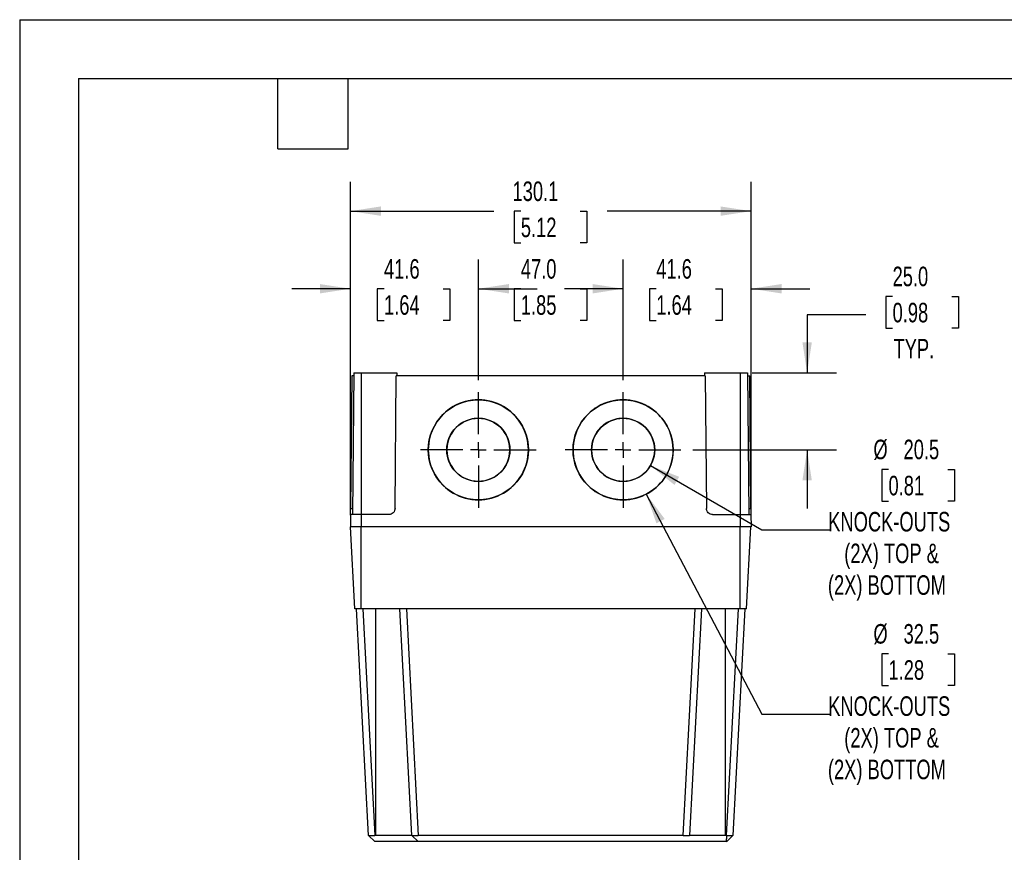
# Model space of a CAD drawing. Header units: millimetres. Extents: x 0 to 838, y 0 to 648.
# Tile 2 of 5: x 0 to 320, y 377 to 648. Entities that reach past the tile are written whole.
import ezdxf

# ---------------------------------------------------------------- set-up
doc = ezdxf.new("R2010")
doc.units = ezdxf.units.MM
doc.header["$LTSCALE"] = 3
doc.linetypes.add('CENTERX2', pattern=[20.32, 12.7, -2.54, 2.54, -2.54])
doc.layers.add('CENTER', color=40, linetype='CENTERX2')
doc.layers.add('DIMENSIONS', color=140, linetype='Continuous', lineweight=25)
doc.layers.add('TEXT', color=140, linetype='Continuous', lineweight=25)
doc.styles.add('SLDTEXTSTYLE0', font='TXT', dxfattribs={"width": 0.7})
doc.dimstyles.new('SLDDIMSTYLE0', dxfattribs={"dimtxt": 6.474023, "dimasz": 9.906, "dimexe": 0, "dimexo": 0.0625, "dimgap": 1.618506, "dimtad": 0, "dimtih": 1, "dimtoh": 1, "dimdec": 1, "dimrnd": 1e-09, "dimzin": 12, "dimdsep": 46, "dimtxsty": 'SLDTEXTSTYLE0', "dimsah": 1, "dimcen": 0.09, "dimadec": 0, "dimazin": 3, "dimtfac": 1, "dimtdec": 1, "dimtofl": 0, "dimtmove": 0, "dimatfit": 3, "dimfxl": 0, "dimfrac": 2, "dimtolj": 1, "dimtzin": 12, "dimarcsym": 0})
doc.dimstyles.new('SLDDIMSTYLE1', dxfattribs={"dimtxt": 6.474023, "dimasz": 9.906, "dimexe": 0, "dimexo": 0.0625, "dimgap": 1.618506, "dimtad": 0, "dimtih": 1, "dimtoh": 1, "dimdec": 1, "dimrnd": 1e-09, "dimzin": 12, "dimdsep": 46, "dimtxsty": 'SLDTEXTSTYLE0', "dimsah": 1, "dimcen": 0, "dimadec": 0, "dimazin": 3, "dimtfac": 1, "dimtdec": 1, "dimtofl": 0, "dimtmove": 0, "dimatfit": 3, "dimfxl": 0, "dimfrac": 2, "dimtolj": 1, "dimtzin": 12, "dimarcsym": 0})
doc.dimstyles.new('SLDDIMSTYLE2', dxfattribs={"dimtxt": 6.474023, "dimasz": 9.906, "dimexe": 0, "dimexo": 0.0625, "dimgap": 1.618506, "dimtad": 0, "dimtih": 1, "dimtoh": 1, "dimdec": 1, "dimrnd": 1e-09, "dimzin": 4, "dimdsep": 46, "dimtxsty": 'SLDTEXTSTYLE0', "dimsah": 1, "dimcen": 0.09, "dimadec": 0, "dimazin": 1, "dimtfac": 1, "dimtdec": 1, "dimtofl": 0, "dimtmove": 0, "dimatfit": 3, "dimfxl": 0, "dimfrac": 2, "dimtolj": 1, "dimtzin": 12, "dimarcsym": 0})
doc.dimstyles.new('SLDDIMSTYLE3', dxfattribs={"dimtxt": 6.474023, "dimasz": 9.906, "dimexe": 0, "dimexo": 0.0625, "dimgap": 1.618506, "dimtad": 0, "dimtih": 1, "dimtoh": 1, "dimdec": 1, "dimrnd": 1e-09, "dimzin": 4, "dimdsep": 46, "dimtxsty": 'SLDTEXTSTYLE0', "dimsah": 1, "dimcen": 0.09, "dimadec": 0, "dimazin": 1, "dimtfac": 1, "dimtdec": 1, "dimtmove": 0, "dimatfit": 0, "dimfxl": 0, "dimfrac": 2, "dimtolj": 1, "dimtzin": 12, "dimarcsym": 0})
doc.dimstyles.new('SLDDIMSTYLE4', dxfattribs={"dimtxt": 6.474023, "dimasz": 9.906, "dimexe": 0, "dimexo": 0.0625, "dimgap": 1.618506, "dimtad": 0, "dimtih": 1, "dimtoh": 1, "dimdec": 1, "dimrnd": 1e-09, "dimzin": 12, "dimdsep": 46, "dimtxsty": 'SLDTEXTSTYLE0', "dimsah": 1, "dimcen": 0.09, "dimadec": 0, "dimazin": 3, "dimtfac": 1, "dimtdec": 1, "dimtmove": 0, "dimatfit": 0, "dimfxl": 0, "dimfrac": 2, "dimtolj": 1, "dimtzin": 12, "dimarcsym": 0})

# ---------------------------------------------------------------- blocks, each defined once
blk = doc.blocks.new('_D_12')
at = {"layer": 'DIMENSIONS'}
for p, q in [((204.8, 502.82), (241, 481.92)), ((282.1, 501.61), (279.93, 501.61)), ((279.93, 501.61), (279.93, 491.32)), ((301.34, 501.61), (303.51, 501.61)), ((303.51, 501.61), (303.51, 491.32)), ((279.93, 491.32), (282.1, 491.32)), ((303.51, 491.32), (301.34, 491.32)), ((241, 481.92), (262.97, 481.92))]:
    blk.add_line(p, q, dxfattribs=at)
blk.add_solid([(204.8, 502.82), (212.62, 496.55), (214.14, 499.19)], dxfattribs=at)
at = {"layer": 'DIMENSIONS', "char_height": 6.35, "attachment_point": 1, "style": 'SLDTEXTSTYLE0'}
for s, insert in [('%%c', (277.21, 511.25)), ('20.5', (286.99, 511.25)), ('0.81', (282.1, 499.51)), ('KNOCK-OUTS', (262.53, 487.77)), ('(2X) TOP &', (267.74, 477.48)), ('(2X) BOTTOM', (262.43, 467.19))]:
    blk.add_mtext(s, dxfattribs=dict(at, insert=insert))
blk = doc.blocks.new('_D_13')
at = {"layer": 'DIMENSIONS'}
for p, q in [((203.47, 493.55), (241, 422.01)), ((282.1, 441.7), (279.93, 441.7)), ((279.93, 441.7), (279.93, 431.41)), ((301.34, 441.7), (303.51, 441.7)), ((303.51, 441.7), (303.51, 431.41)), ((279.93, 431.41), (282.1, 431.41)), ((303.51, 431.41), (301.34, 431.41)), ((241, 422.01), (262.97, 422.01))]:
    blk.add_line(p, q, dxfattribs=at)
blk.add_solid([(203.47, 493.55), (206.73, 484.07), (209.43, 485.49)], dxfattribs=at)
at = {"layer": 'DIMENSIONS', "char_height": 6.35, "attachment_point": 1, "style": 'SLDTEXTSTYLE0'}
for s, insert in [('%%c', (277.21, 451.34)), ('32.5', (286.99, 451.34)), ('1.28', (282.1, 439.6)), ('KNOCK-OUTS', (262.53, 427.86)), ('(2X) TOP &', (267.74, 417.57)), ('(2X) BOTTOM', (262.43, 407.28))]:
    blk.add_mtext(s, dxfattribs=dict(at, insert=insert))
blk = doc.blocks.new('_D_14')
at = {"layer": 'DIMENSIONS'}
for p, q in [((283.43, 557.82), (281.26, 557.82)), ((281.26, 557.82), (281.26, 547.53)), ((302.67, 557.82), (304.84, 557.82)), ((304.84, 557.82), (304.84, 547.53)), ((274.73, 551.76), (255.68, 551.76)), ((255.68, 551.76), (255.68, 532.94)), ((281.26, 547.53), (283.43, 547.53)), ((304.84, 547.53), (302.67, 547.53)), ((237.79, 532.94), (265.21, 532.94)), ((218.53, 507.94), (265.21, 507.94)), ((255.68, 507.94), (255.68, 488.89))]:
    blk.add_line(p, q, dxfattribs=at)
for points in [[(255.68, 532.94), (257.21, 542.85), (254.16, 542.85)], [(255.68, 507.94), (254.16, 498.04), (257.21, 498.04)]]:
    blk.add_solid(points, dxfattribs=at)
at = {"layer": 'DIMENSIONS', "char_height": 6.35, "attachment_point": 1, "style": 'SLDTEXTSTYLE0'}
for s, insert in [('25.0', (283.43, 567.46)), ('0.98', (283.43, 555.72)), ('TYP.', (283.74, 543.98))]:
    blk.add_mtext(s, dxfattribs=dict(at, insert=insert))
blk = doc.blocks.new('_D_15')
at = {"layer": 'DIMENSIONS'}
for p, q in [((195.93, 530.55), (195.93, 569.81)), ((237.48, 486.75), (237.48, 569.81)), ((195.93, 560.29), (176.88, 560.29)), ((206.7, 560.29), (204.52, 560.29)), ((204.52, 560.29), (204.52, 550)), ((225.94, 560.29), (228.11, 560.29)), ((228.11, 560.29), (228.11, 550)), ((237.48, 560.29), (256.53, 560.29)), ((204.52, 550), (206.7, 550)), ((228.11, 550), (225.94, 550))]:
    blk.add_line(p, q, dxfattribs=at)
for points in [[(195.93, 560.29), (186.02, 561.81), (186.02, 558.76)], [(237.48, 560.29), (247.38, 558.76), (247.38, 561.81)]]:
    blk.add_solid(points, dxfattribs=at)
at = {"layer": 'DIMENSIONS', "char_height": 6.35, "attachment_point": 1, "style": 'SLDTEXTSTYLE0'}
for s, insert in [('41.6', (206.7, 569.92)), ('1.64', (206.7, 558.18))]:
    blk.add_mtext(s, dxfattribs=dict(at, insert=insert))
blk = doc.blocks.new('_D_16')
at = {"layer": 'DIMENSIONS'}
for p, q in [((148.93, 530.55), (148.93, 569.81)), ((195.93, 530.55), (195.93, 569.81)), ((148.93, 560.29), (153.95, 560.29)), ((162.72, 560.29), (160.54, 560.29)), ((160.54, 560.29), (160.54, 550)), ((181.96, 560.29), (184.13, 560.29)), ((184.13, 560.29), (184.13, 550)), ((195.93, 560.29), (190.73, 560.29)), ((160.54, 550), (162.72, 550)), ((184.13, 550), (181.96, 550))]:
    blk.add_line(p, q, dxfattribs=at)
for points in [[(148.93, 560.29), (158.83, 558.76), (158.83, 561.81)], [(195.93, 560.29), (186.02, 561.81), (186.02, 558.76)]]:
    blk.add_solid(points, dxfattribs=at)
at = {"layer": 'DIMENSIONS', "char_height": 6.35, "attachment_point": 1, "style": 'SLDTEXTSTYLE0'}
for s, insert in [('47.0', (162.72, 569.92)), ('1.85', (162.72, 558.18))]:
    blk.add_mtext(s, dxfattribs=dict(at, insert=insert))
blk = doc.blocks.new('_D_17')
at = {"layer": 'DIMENSIONS'}
for p, q in [((107.38, 486.75), (107.38, 569.81)), ((148.93, 530.55), (148.93, 569.81)), ((107.38, 560.29), (88.33, 560.29)), ((118.3, 560.29), (116.12, 560.29)), ((116.12, 560.29), (116.12, 550)), ((137.54, 560.29), (139.71, 560.29)), ((139.71, 560.29), (139.71, 550)), ((148.93, 560.29), (167.98, 560.29)), ((116.12, 550), (118.3, 550)), ((139.71, 550), (137.54, 550))]:
    blk.add_line(p, q, dxfattribs=at)
for points in [[(107.38, 560.29), (97.47, 561.81), (97.47, 558.76)], [(148.93, 560.29), (158.83, 558.76), (158.83, 561.81)]]:
    blk.add_solid(points, dxfattribs=at)
at = {"layer": 'DIMENSIONS', "char_height": 6.35, "attachment_point": 1, "style": 'SLDTEXTSTYLE0'}
for s, insert in [('41.6', (118.3, 569.92)), ('1.64', (118.3, 558.18))]:
    blk.add_mtext(s, dxfattribs=dict(at, insert=insert))
blk = doc.blocks.new('_D_18')
at = {"layer": 'DIMENSIONS'}
for p, q in [((107.38, 486.75), (107.38, 595.03)), ((237.48, 486.75), (237.48, 595.03)), ((107.38, 585.5), (153.95, 585.5)), ((162.72, 585.5), (160.54, 585.5)), ((160.54, 585.5), (160.54, 575.21)), ((181.96, 585.5), (184.13, 585.5)), ((184.13, 585.5), (184.13, 575.21)), ((237.48, 585.5), (190.73, 585.5)), ((160.54, 575.21), (162.72, 575.21)), ((184.13, 575.21), (181.96, 575.21))]:
    blk.add_line(p, q, dxfattribs=at)
for points in [[(107.38, 585.5), (117.28, 583.98), (117.28, 587.03)], [(237.48, 585.5), (227.57, 587.03), (227.57, 583.98)]]:
    blk.add_solid(points, dxfattribs=at)
at = {"layer": 'DIMENSIONS', "char_height": 6.35, "attachment_point": 1, "style": 'SLDTEXTSTYLE0'}
for s, insert in [('130.1', (160.03, 595.14)), ('5.12', (162.72, 583.4))]:
    blk.add_mtext(s, dxfattribs=dict(at, insert=insert))
blk = doc.blocks.new('SW_CENTERMARKSYMBOL_7')
at = {"layer": 'CENTER', "color": 0}
for p, q in [((0, 5.08), (0, 18.79)), ((-5.08, 0), (-18.79, 0)), ((0, 0), (-2.54, 0)), ((0, 0), (0, 2.54)), ((0, 0), (0, -2.54)), ((0, 0), (2.54, 0)), ((5.08, 0), (18.79, 0)), ((0, -5.08), (0, -18.79))]:
    blk.add_line(p, q, dxfattribs=at)
blk = doc.blocks.new('SW_CENTERMARKSYMBOL_8')
at = {"layer": 'CENTER', "color": 0}
for p, q in [((0, 5.08), (0, 18.79)), ((-5.08, 0), (-18.79, 0)), ((0, 0), (-2.54, 0)), ((0, 0), (0, 2.54)), ((0, 0), (0, -2.54)), ((0, 0), (2.54, 0)), ((5.08, 0), (18.79, 0)), ((0, -5.08), (0, -18.79))]:
    blk.add_line(p, q, dxfattribs=at)

msp = doc.modelspace()

# ---------------------------------------------------------------- linework, layer by layer
at = {"color": 7, "linetype": 'Continuous'}
for q in [(0.01, 0.01), (838.21, 647.71)]:
    msp.add_line((0.01, 647.71), q, dxfattribs=at)
for p, q in [((107.8, 531.94), (107.43, 488.92)), ((108.47, 531.94), (107.8, 531.94)), ((108.48, 532.94), (108.08, 486.94)), ((108.48, 532.94), (110.88, 532.94)), ((110.88, 532.94), (110.88, 486.94)), ((110.88, 532.94), (122.46, 532.94)), ((121.89, 488.92), (122.27, 531.94)), ((222.58, 531.94), (122.27, 531.94)), ((122.46, 532.94), (122.47, 531.94)), ((222.39, 532.94), (222.38, 531.94)), ((222.39, 532.94), (233.98, 532.94)), ((222.58, 531.94), (222.96, 488.92)), ((233.98, 532.94), (233.98, 486.94)), ((233.98, 532.94), (236.37, 532.94)), ((236.37, 532.94), (236.78, 486.94)), ((236.38, 531.94), (237.05, 531.94)), ((237.42, 488.92), (237.05, 531.94)), ((148.93, 524.19), (148.93, 524.2)), ((195.93, 524.19), (195.93, 524.2)), ((148.93, 518.19), (148.93, 518.19)), ((195.93, 518.19), (195.93, 518.19)), ((107.41, 486.94), (107.38, 482.94)), ((110.88, 486.94), (107.41, 486.94)), ((107.43, 488.92), (108.09, 488.92)), ((110.88, 486.94), (110.88, 482.94)), ((119.89, 486.94), (110.88, 486.94)), ((224.96, 486.94), (233.98, 486.94)), ((233.98, 486.94), (233.98, 482.94)), ((233.98, 486.94), (237.44, 486.94)), ((236.76, 488.92), (237.42, 488.92)), ((237.44, 486.94), (237.48, 482.94)), ((110.88, 482.94), (107.38, 482.94)), ((108.82, 456.34), (107.43, 482.94)), ((233.98, 482.94), (110.88, 482.94)), ((110.93, 456.34), (110.93, 482.94)), ((233.93, 456.34), (233.93, 482.94)), ((237.48, 482.94), (233.98, 482.94)), ((236.03, 456.34), (237.43, 482.94)), ((110.93, 456.34), (108.82, 456.34)), ((113.24, 382.64), (109.38, 456.34)), ((233.93, 456.34), (110.93, 456.34)), ((111.47, 456.34), (115.34, 382.64)), ((115.68, 382.64), (115.68, 456.34)), ((127.34, 382.64), (123.48, 456.34)), ((125.57, 456.34), (129.44, 382.64)), ((215.42, 382.64), (219.28, 456.34)), ((221.38, 456.34), (217.51, 382.64)), ((229.18, 382.64), (229.18, 456.34)), ((229.52, 382.64), (233.38, 456.34)), ((235.48, 456.34), (231.61, 382.64)), ((236.03, 456.34), (233.93, 456.34)), ((113.24, 382.64), (115.34, 380.64)), ((115.68, 382.64), (115.34, 382.64)), ((127.44, 380.64), (115.44, 380.64)), ((127.34, 382.64), (129.44, 380.64)), ((215.31, 380.64), (129.54, 380.64)), ((217.41, 382.54), (217.53, 382.65)), ((229.39, 380.64), (217.41, 380.64)), ((229.52, 382.64), (229.18, 382.64)), ((229.49, 380.63), (231.61, 382.64))]:
    msp.add_line(p, q)
for centre, radius, start, end in [((148.93, 507.95), 16.25, 89.9983, 270.0017), ((148.93, 507.94), 16.25, 89.9989, 179.9989), ((148.93, 507.95), 16.25, 269.9983, 90.0017), ((148.93, 507.94), 16.25, 0.001, 90.0012), ((195.93, 507.95), 16.25, 89.9983, 270.0017), ((195.93, 507.94), 16.25, 89.9989, 179.9989), ((195.93, 507.95), 16.25, 269.9983, 90.0017), ((195.93, 507.94), 16.25, 0.001, 90.0012), ((148.93, 507.94), 10.25, 89.9983, 270.0017), ((148.93, 507.94), 10.25, 89.9989, 179.999), ((148.93, 507.94), 10.25, 269.9983, 90.0017), ((148.93, 507.94), 10.25, 0.001, 90.0011), ((195.93, 507.94), 10.25, 89.9983, 270.0017), ((195.93, 507.94), 10.25, 89.9989, 179.999), ((195.93, 507.94), 10.25, 269.9983, 90.0017), ((195.93, 507.94), 10.25, 0.001, 90.0011)]:
    msp.add_arc(centre, radius, start, end)
for points, knots in [([(107.41, 486.94), (107.41, 486.94), (107.41, 486.98), (107.41, 487.17), (107.41, 487.33), (107.42, 487.71), (107.42, 487.95), (107.42, 488.43), (107.43, 488.69), (107.43, 488.92)], [0, 0, 0, 0, 0.25, 0.25, 0.5, 0.5, 0.75, 0.75, 1, 1, 1, 1]), ([(121.89, 488.92), (121.89, 488.69), (121.85, 488.43), (121.65, 487.95), (121.5, 487.71), (121.11, 487.33), (120.87, 487.17), (120.38, 486.98), (120.13, 486.94), (119.89, 486.94)], [0, 0, 0, 0, 0.25, 0.25, 0.5, 0.5, 0.75, 0.75, 1, 1, 1, 1]), ([(224.96, 486.94), (224.72, 486.94), (224.47, 486.98), (223.98, 487.17), (223.75, 487.33), (223.36, 487.71), (223.2, 487.95), (223.01, 488.43), (222.96, 488.69), (222.96, 488.92)], [0, 0, 0, 0, 0.25, 0.25, 0.5, 0.5, 0.75, 0.75, 1, 1, 1, 1]), ([(237.42, 488.92), (237.43, 488.69), (237.43, 488.43), (237.43, 487.95), (237.43, 487.71), (237.44, 487.33), (237.44, 487.17), (237.44, 486.98), (237.44, 486.94), (237.44, 486.94)], [0, 0, 0, 0, 0.25, 0.25, 0.5, 0.5, 0.75, 0.75, 1, 1, 1, 1]), ([(113.24, 382.64), (113.24, 382.64), (113.24, 382.64), (113.26, 382.64), (113.28, 382.64), (113.31, 382.64), (113.36, 382.64), (113.41, 382.64), (113.46, 382.64), (113.53, 382.64), (113.6, 382.64), (113.68, 382.64), (113.76, 382.64), (113.88, 382.64), (114.05, 382.64), (114.27, 382.64), (114.51, 382.64), (114.77, 382.64), (115.05, 382.64), (115.24, 382.64), (115.34, 382.64)], [0, 0, 0, 0, 0.044292, 0.088113, 0.131462, 0.174341, 0.216749, 0.258689, 0.30016, 0.341164, 0.381702, 0.421773, 0.46138, 0.500522, 0.579884, 0.66079, 0.74325, 0.827267, 0.912849, 1, 1, 1, 1]), ([(115.44, 380.64), (115.43, 380.64), (115.41, 380.64), (115.39, 380.64), (115.37, 380.64), (115.35, 380.64), (115.34, 380.64), (115.34, 380.64)], [0, 0, 0, 0, 0.169819, 0.331643, 0.497895, 0.743185, 1, 1, 1, 1]), ([(127.34, 382.64), (127.34, 382.64), (127.33, 382.64), (127.3, 382.64), (127.21, 382.64), (127.1, 382.64), (126.88, 382.64), (126.37, 382.64), (125.53, 382.64), (124.59, 382.64), (123.71, 382.64), (122.38, 382.64), (120.7, 382.64), (119.07, 382.64), (118.19, 382.64), (117.55, 382.64), (117.14, 382.64), (116.74, 382.64), (116.36, 382.64), (116, 382.64), (115.78, 382.64), (115.68, 382.64)], [0, 0, 0, 0, 0.015367, 0.062812, 0.095387, 0.125575, 0.173509, 0.251112, 0.380732, 0.46084, 0.500895, 0.59004, 0.749309, 0.813345, 0.874362, 0.897506, 0.919955, 0.94176, 0.962965, 0.983613, 1, 1, 1, 1]), ([(127.34, 382.64), (127.34, 382.64), (127.34, 382.64), (127.36, 382.64), (127.4, 382.64), (127.5, 382.64), (127.68, 382.64), (127.93, 382.64), (128.2, 382.64), (128.45, 382.64), (128.71, 382.64), (128.96, 382.64), (129.2, 382.64), (129.37, 382.64), (129.44, 382.64)], [0, 0, 0, 0, 0.046815, 0.083943, 0.160087, 0.250056, 0.378733, 0.499639, 0.599039, 0.699908, 0.774299, 0.849952, 0.939396, 1, 1, 1, 1]), ([(129.26, 380.64), (129.14, 380.64), (128.89, 380.64), (128.23, 380.64), (127.7, 380.64), (127.44, 380.64)], [0, 0, 0, 0, 0.313983, 0.656693, 1, 1, 1, 1]), ([(215.42, 382.64), (215.39, 382.64), (215.36, 382.64), (215.33, 382.64), (215.32, 382.64), (215.32, 382.64), (215.27, 382.64), (215.21, 382.64), (215.06, 382.64), (214.97, 382.64), (214.72, 382.64), (214.58, 382.64), (214.33, 382.64), (214.22, 382.64), (213.9, 382.64), (213.72, 382.64), (213.39, 382.64), (213.24, 382.64), (212.81, 382.64), (212.56, 382.64), (212.1, 382.64), (211.89, 382.64), (211.29, 382.64), (210.94, 382.64), (210.29, 382.64), (209.99, 382.64), (209.14, 382.64), (208.63, 382.64), (207.7, 382.64), (207.27, 382.64), (206.05, 382.64), (205.32, 382.64), (203.96, 382.64), (203.33, 382.64), (201.54, 382.64), (200.47, 382.64), (198.47, 382.64), (197.53, 382.64), (195.74, 382.64), (194.89, 382.64), (193.25, 382.64), (192.46, 382.64), (190.15, 382.64), (188.7, 382.64), (185.91, 382.64), (184.56, 382.64), (181.93, 382.64), (180.64, 382.64), (176.84, 382.64), (174.39, 382.64), (169.47, 382.64), (167.01, 382.64), (163.22, 382.64), (161.93, 382.64), (159.3, 382.64), (157.96, 382.64), (155.16, 382.64), (153.72, 382.64), (151.42, 382.64), (150.63, 382.64), (149, 382.64), (148.15, 382.64), (146.37, 382.64), (145.44, 382.64), (143.94, 382.64), (143.43, 382.64), (142.35, 382.64), (141.8, 382.64), (140.61, 382.64), (139.99, 382.64), (138.66, 382.64), (137.94, 382.64), (136.75, 382.64), (136.33, 382.64), (135.42, 382.64), (134.94, 382.64), (134.13, 382.64), (133.84, 382.64), (133.23, 382.64), (132.91, 382.64), (132.18, 382.64), (131.78, 382.64), (131.07, 382.64), (130.81, 382.64), (130.36, 382.64), (130.2, 382.64), (129.94, 382.64), (129.84, 382.64), (129.69, 382.64), (129.64, 382.64), (129.56, 382.64), (129.53, 382.64), (129.48, 382.64), (129.44, 382.64), (129.44, 382.64)], [0, 0, 0, 0, 0.000488, 0.000549, 0.000549, 0.00061, 0.00061, 0.000732, 0.000732, 0.000977, 0.000977, 0.001465, 0.001465, 0.001953, 0.001953, 0.00293, 0.00293, 0.003906, 0.003906, 0.005859, 0.005859, 0.007813, 0.007813, 0.011719, 0.011719, 0.015625, 0.015625, 0.023438, 0.023438, 0.03125, 0.03125, 0.046875, 0.046875, 0.0625, 0.0625, 0.09375, 0.09375, 0.125, 0.125, 0.15625, 0.15625, 0.1875, 0.1875, 0.25, 0.25, 0.3125, 0.3125, 0.375, 0.375, 0.5, 0.5, 0.625, 0.625, 0.6875, 0.6875, 0.75, 0.75, 0.8125, 0.8125, 0.84375, 0.84375, 0.875, 0.875, 0.90625, 0.90625, 0.921875, 0.921875, 0.9375, 0.9375, 0.953125, 0.953125, 0.96875, 0.96875, 0.976562, 0.976562, 0.984375, 0.984375, 0.988281, 0.988281, 0.992188, 0.992188, 0.996094, 0.996094, 0.998047, 0.998047, 0.999023, 0.999023, 0.999512, 0.999512, 0.999756, 0.999756, 0.999878, 0.999878, 1, 1, 1, 1]), ([(129.54, 380.64), (129.53, 380.64), (129.51, 380.64), (129.49, 380.64), (129.47, 380.64), (129.45, 380.64), (129.44, 380.64), (129.44, 380.64)], [0, 0, 0, 0, 0.169624, 0.331911, 0.498309, 0.744142, 1, 1, 1, 1]), ([(215.41, 380.64), (215.41, 380.64), (215.41, 380.64), (215.4, 380.64), (215.38, 380.64), (215.35, 380.64), (215.32, 380.64), (215.31, 380.64)], [0, 0, 0, 0, 0.169578, 0.331589, 0.497958, 0.743581, 1, 1, 1, 1]), ([(215.42, 382.64), (215.46, 382.64), (215.55, 382.64), (215.73, 382.64), (215.96, 382.64), (216.26, 382.64), (216.59, 382.64), (216.87, 382.64), (217.08, 382.64), (217.23, 382.64), (217.35, 382.64), (217.44, 382.64), (217.5, 382.64), (217.51, 382.64), (217.51, 382.64)], [0, 0, 0, 0, 0.035908, 0.089499, 0.160771, 0.249715, 0.378329, 0.499272, 0.577988, 0.65859, 0.741087, 0.825483, 0.911786, 1, 1, 1, 1]), ([(217.41, 380.64), (217.15, 380.64), (216.62, 380.64), (215.96, 380.64), (215.71, 380.64), (215.59, 380.64)], [0, 0, 0, 0, 0.342882, 0.685895, 1, 1, 1, 1]), ([(229.18, 382.64), (229.09, 382.64), (228.88, 382.64), (228.49, 382.64), (227.98, 382.64), (227.43, 382.64), (226.72, 382.64), (225.83, 382.64), (224.39, 382.64), (223.06, 382.64), (221.83, 382.64), (220.82, 382.64), (219.53, 382.64), (218.57, 382.64), (217.99, 382.64), (217.77, 382.64), (217.65, 382.64), (217.57, 382.64), (217.53, 382.64), (217.51, 382.64), (217.51, 382.64), (217.51, 382.64)], [0, 0, 0, 0, 0.014204, 0.034975, 0.062557, 0.099161, 0.124677, 0.18093, 0.249658, 0.37385, 0.42672, 0.49891, 0.594571, 0.748563, 0.81551, 0.874288, 0.900186, 0.931204, 0.96734, 0.99662, 1, 1, 1, 1]), ([(229.52, 382.64), (229.49, 382.21), (229.45, 381.55), (229.41, 380.88), (229.39, 380.64)], [0, 0, 0, 0, 0.638698, 1, 1, 1, 1]), ([(229.51, 380.64), (229.51, 380.64), (229.51, 380.64), (229.5, 380.64), (229.47, 380.64), (229.44, 380.64), (229.41, 380.64), (229.39, 380.64)], [0, 0, 0, 0, 0.155534, 0.302639, 0.453906, 0.705676, 1, 1, 1, 1]), ([(229.52, 382.64), (229.57, 382.64), (229.66, 382.64), (229.8, 382.64), (229.93, 382.64), (230.06, 382.64), (230.19, 382.64), (230.31, 382.64), (230.43, 382.64), (230.54, 382.64), (230.64, 382.64), (230.74, 382.64), (230.83, 382.64), (230.92, 382.64), (231.04, 382.64), (231.18, 382.64), (231.33, 382.64), (231.45, 382.64), (231.54, 382.64), (231.6, 382.64), (231.61, 382.64), (231.61, 382.64)], [0, 0, 0, 0, 0.042881, 0.085031, 0.12645, 0.167138, 0.207097, 0.246326, 0.284826, 0.322598, 0.359642, 0.395958, 0.431549, 0.466413, 0.500552, 0.58057, 0.661869, 0.744456, 0.828336, 0.913515, 1, 1, 1, 1])]:
    msp.add_open_spline(points, degree=3, knots=knots)
msp.add_open_spline([(229.52, 382.64), (229.52, 382.64), (229.52, 382.64), (229.52, 382.64)], degree=3)
at = {"layer": 'DIMENSIONS'}
for centre, radius in [((148.93, 507.94), 16.25), ((195.93, 507.94), 16.25), ((148.93, 507.94), 10.25), ((195.93, 507.94), 10.25)]:
    msp.add_circle(centre, radius, dxfattribs=at)
at = {"layer": 'TEXT'}
for p, q in [((19.05, 628.65), (819.15, 628.65)), ((19.05, 628.65), (19.05, 19.05)), ((83.82, 605.79), (83.82, 628.65)), ((106.68, 605.79), (106.68, 628.65)), ((83.82, 605.79), (106.68, 605.79))]:
    msp.add_line(p, q, dxfattribs=at)

# ---------------------------------------------------------------- block references
at = {"layer": 'CENTER'}
for name, p in [('SW_CENTERMARKSYMBOL_7', (148.93, 507.94)), ('SW_CENTERMARKSYMBOL_8', (195.93, 507.94))]:
    msp.add_blockref(name, p, dxfattribs=at)

# ---------------------------------------------------------------- dimensions: what is measured, and where the dimension line sits
at = {"layer": 'DIMENSIONS'}
for base, p1, p2, dimstyle, picture, middle in [((237.48, 585.5), (107.38, 482.94), (237.48, 482.94), 'SLDDIMSTYLE0', '_D_18', (172.34, 585.5)), ((107.37554861, 560.28507128), (148.92554861, 526.73565545), (107.37554861, 482.93951855), 'SLDDIMSTYLE4', '_D_17', (127.91657764, 560.28507128)), ((148.93, 560.29), (195.93, 526.74), (148.93, 526.74), 'SLDDIMSTYLE2', '_D_16', (172.34, 560.29)), ((195.92554861, 560.28507128), (237.47554861, 482.93951855), (195.92554861, 526.73565545), 'SLDDIMSTYLE4', '_D_15', (216.31734415, 560.28507128))]:
    dim = msp.add_linear_dim(base=base, p1=p1, p2=p2, dimstyle=dimstyle, dxfattribs=at)
    dim.commit()
    dim.dimension.update_dxf_attribs({"geometry": picture, "text_midpoint": middle, "dimtype": 160})
dim = msp.add_linear_dim(base=(255.68, 532.94), p1=(214.72, 507.94), p2=(233.98, 532.94), angle=90, text='<>\\PTYP.', dimstyle='SLDDIMSTYLE3', dxfattribs=at)
dim.commit()
dim.dimension.update_dxf_attribs({"geometry": '_D_14', "text_midpoint": (255.68, 551.76), "dimtype": 160})
for p1, p2, picture, middle in [((188.38, 522.34), (203.47, 493.55), '_D_13', (291.72, 425.36)), ((187.05, 513.07), (204.8, 502.82), '_D_12', (291.72, 485.27))]:
    dim = msp.add_diameter_dim_2p(p1=p1, p2=p2, text='<>\\PKNOCK-OUTS\\P(2X) TOP &\\P(2X) BOTTOM', dimstyle='SLDDIMSTYLE1', dxfattribs=at)
    dim.commit()
    dim.dimension.update_dxf_attribs({"geometry": picture, "text_midpoint": middle, "dimtype": 163})

doc.saveas('drawing.dxf')
